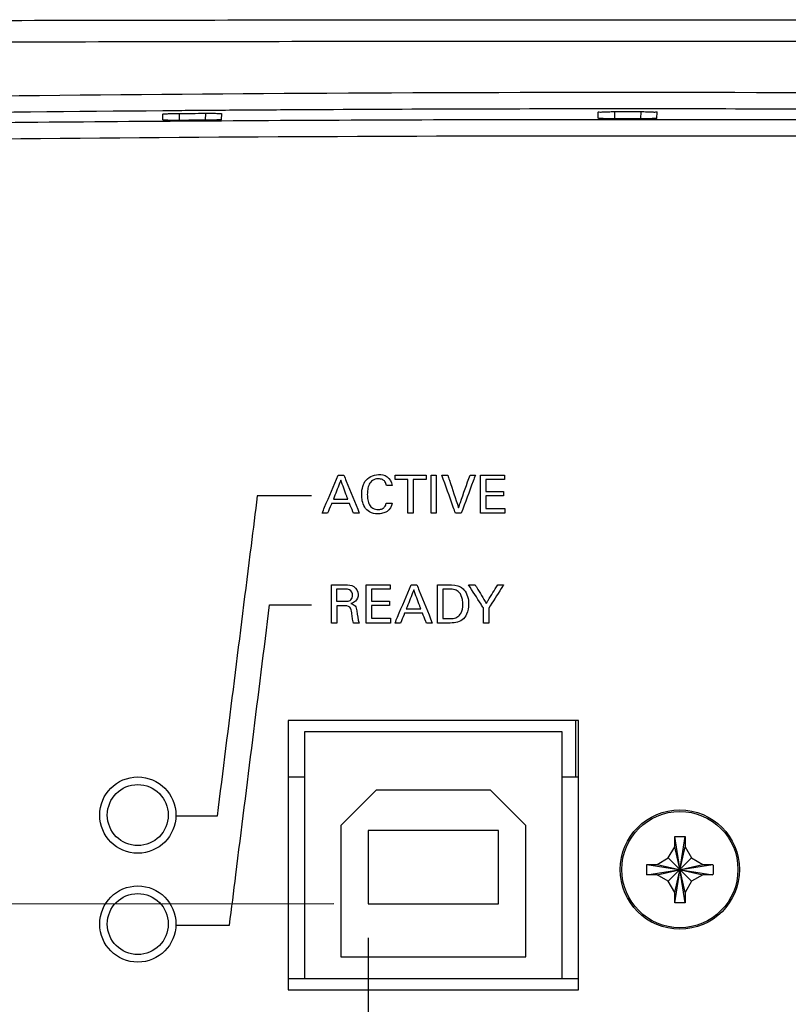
# Model space of a CAD drawing. Header units: inches. Extents: x 0 to 34, y 0 to 22.
# Tile 9 of 119: x 14.9 to 16.3, y 3 to 4.9. Entities that reach past the tile are written whole.
import ezdxf

# ---------------------------------------------------------------- set-up
doc = ezdxf.new("R2010")
doc.units = ezdxf.units.IN
doc.header["$LTSCALE"] = 1.87
doc.header["$MEASUREMENT"] = 0
doc.layers.get('0').update_dxf_attribs({"linetype": 'CONTINUOUS'})
doc.layers.add('DATUMCURVES', color=7, linetype='CONTINUOUS')
doc.layers.add('DIMENSIONS', color=7, linetype='CONTINUOUS')
doc.styles.get("Standard").update_dxf_attribs({"font": 'txt', "width": 0.8})
doc.dimstyles.new('DIMSTYLE_1', dxfattribs={"dimtxt": 0.125, "dimasz": 0.18, "dimexe": 0.18, "dimexo": 0.0625, "dimgap": 0.09, "dimtad": 0, "dimtih": 1, "dimtoh": 1, "dimdec": 3, "dimzin": 4, "dimdsep": 46, "dimtxsty": 'STANDARD', "dimblk": '_FILLED', "dimblk1": '_FILLED', "dimblk2": '_FILLED', "dimcen": 0.09, "dimadec": 0, "dimazin": 0, "dimtp": 0.001, "dimtm": 0.001, "dimtfac": 1, "dimtdec": 3, "dimtofl": 0, "dimtmove": 0, "dimatfit": 3, "dimldrblk": '_FILLED', "dimfxl": 1, "dimtolj": 1, "dimtzin": 4, "dimarcsym": 0})

# ---------------------------------------------------------------- blocks, each defined once
blk = doc.blocks.new('_FILLED')
at = {"color": 0, "linetype": 'BYBLOCK'}
blk.add_solid([(0, 0), (-1, 0.174), (-1, -0.174)], dxfattribs=at)
blk = doc.blocks.new('*D13')
at = {"layer": 'DIMENSIONS', "color": 2, "linetype": 'CONTINUOUS'}
for p, q in [((15.4903, 3.2343), (11.2833, 3.2306)), ((11.4083, 3.2307), (11.4085, 2.9564)), ((11.4089, 2.4572), (11.4087, 2.7064)), ((12.6283, 2.4583), (11.2839, 2.4571))]:
    blk.add_line(p, q, dxfattribs=at)
at = {"layer": 'DIMENSIONS', "color": 2, "linetype": 'CONTINUOUS', "xscale": 0.18, "yscale": 0.18, "zscale": 0.18}
for p, rotation in [((11.4083, 3.2307), 90.049944), ((11.4089, 2.4572), 270.049944)]:
    blk.add_blockref('_FILLED', p, dxfattribs=dict(at, rotation=rotation))
at = {"layer": 'DIMENSIONS', "color": 2, "linetype": 'CONTINUOUS', "width": 0.8}
for s, p in [('.773', (10.7961, 2.7689)), ('[', (11.3211, 2.7689)), ('19.65', (11.4211, 2.7689)), (']', (11.9211, 2.7689))]:
    blk.add_text(s, height=0.125, dxfattribs=at).set_placement(p)
blk = doc.blocks.new('*D14')
at = {"layer": 'DIMENSIONS', "color": 2, "linetype": 'CONTINUOUS'}
for p, q in [((15.5528, 3.1718), (15.5528, 1.4378)), ((12.5407, 2.5457), (12.5407, 1.4378)), ((12.5407, 1.5628), (13.4207, 1.5628)), ((15.5528, 1.5628), (14.8707, 1.5628))]:
    blk.add_line(p, q, dxfattribs=at)
at = {"layer": 'DIMENSIONS', "color": 2, "linetype": 'CONTINUOUS', "xscale": 0.18, "yscale": 0.18, "zscale": 0.18, "rotation": 180}
blk.add_blockref('_FILLED', (12.5407, 1.5628), dxfattribs=at)
at = {"layer": 'DIMENSIONS', "color": 2, "linetype": 'CONTINUOUS', "xscale": 0.18, "yscale": 0.18, "zscale": 0.18}
blk.add_blockref('_FILLED', (15.5528, 1.5628), dxfattribs=at)
at = {"layer": 'DIMENSIONS', "color": 2, "linetype": 'CONTINUOUS', "width": 0.8}
for s, p in [('3.012', (13.4832, 1.5003)), ('[', (14.1082, 1.5003)), ('76.51', (14.2082, 1.5003)), (']', (14.7082, 1.5003))]:
    blk.add_text(s, height=0.125, dxfattribs=at).set_placement(p)

msp = doc.modelspace()

# ---------------------------------------------------------------- linework, layer by layer
at = {"color": 7, "linetype": 'CONTINUOUS'}
for p, q in [((15.176, 4.6737), (15.1757, 4.6843)), ((15.2056, 4.6856), (15.206, 4.6728)), ((15.254, 4.6859), (15.2536, 4.6732)), ((15.2836, 4.6744), (15.284, 4.6851)), ((15.9759, 4.6768), (15.9755, 4.6878)), ((16.0055, 4.6889), (16.0059, 4.6757)), ((16.0541, 4.6889), (16.0536, 4.6757)), ((16.0837, 4.6768), (16.0841, 4.6878)), ((15.4058, 3.5713), (15.4058, 3.0763)), ((15.9398, 3.5713), (15.4058, 3.5713)), ((15.9348, 3.4673), (15.9348, 3.5713)), ((15.9398, 3.0763), (15.9398, 3.5713)), ((15.4358, 3.5503), (15.4358, 3.0973)), ((15.9098, 3.5503), (15.4358, 3.5503)), ((15.9098, 3.0973), (15.9098, 3.5503)), ((15.4058, 3.4673), (15.4358, 3.4673)), ((15.9098, 3.4673), (15.9398, 3.4673)), ((15.5678, 3.4433), (15.5028, 3.3783)), ((15.7778, 3.4433), (15.5678, 3.4433)), ((15.8428, 3.3783), (15.7778, 3.4433)), ((15.5028, 3.3783), (15.5028, 3.1373)), ((15.5528, 3.3693), (15.5528, 3.2343)), ((15.7928, 3.3693), (15.5528, 3.3693)), ((15.7928, 3.2343), (15.7928, 3.3693)), ((15.8428, 3.1373), (15.8428, 3.3783)), ((16.1353, 3.2365), (16.1163, 3.3582)), ((16.1163, 3.2365), (16.1353, 3.3582)), ((16.1163, 3.3393), (16.1163, 3.3576)), ((16.1353, 3.3576), (16.1353, 3.3393)), ((16.1044, 3.3187), (16.1163, 3.3393)), ((16.1353, 3.2553), (16.1163, 3.3393)), ((16.1163, 3.2553), (16.1353, 3.3393)), ((16.1353, 3.3393), (16.1472, 3.3187)), ((16.0838, 3.3068), (16.1044, 3.3187)), ((16.1044, 3.3187), (16.1472, 3.2759)), ((16.1044, 3.2759), (16.1472, 3.3187)), ((16.1472, 3.3187), (16.1678, 3.3068)), ((16.0649, 3.2878), (16.1866, 3.3068)), ((16.0649, 3.3068), (16.1866, 3.2878)), ((16.0655, 3.3068), (16.0838, 3.3068)), ((16.0838, 3.2878), (16.1678, 3.3068)), ((16.0838, 3.3068), (16.1678, 3.2878)), ((16.1678, 3.3068), (16.186, 3.3068)), ((16.0838, 3.2878), (16.0655, 3.2878)), ((16.1044, 3.2759), (16.0838, 3.2878)), ((16.1163, 3.2553), (16.1044, 3.2759)), ((16.1472, 3.2759), (16.1353, 3.2553)), ((16.1678, 3.2878), (16.1472, 3.2759)), ((16.186, 3.2878), (16.1678, 3.2878)), ((16.1163, 3.2371), (16.1163, 3.2553)), ((16.1353, 3.2553), (16.1353, 3.2371)), ((15.5528, 3.2343), (15.7928, 3.2343)), ((15.5028, 3.1373), (15.8428, 3.1373)), ((15.4058, 3.0973), (15.9398, 3.0973)), ((15.4058, 3.0763), (15.9398, 3.0763))]:
    msp.add_line(p, q, dxfattribs=at)
for centre, radius in [((15.1298, 3.3973), 0.07), ((15.1298, 3.3973), 0.056), ((16.1258, 3.2973), 0.1095), ((16.1258, 3.2973), 0.1067), ((15.1298, 3.1973), 0.07), ((15.1298, 3.1973), 0.056)]:
    msp.add_circle(centre, radius, dxfattribs=at)
for points, knots in [([(13.1981, 4.8465), (13.3229, 4.8478), (13.573, 4.8501), (13.9489, 4.8527), (14.3259, 4.8546), (14.7038, 4.856), (15.0823, 4.8569), (15.4611, 4.8574), (15.8402, 4.8577), (16.2194, 4.8577), (16.5984, 4.8574), (16.9773, 4.8569), (17.3558, 4.856), (17.7337, 4.8546), (18.1107, 4.8527), (18.4866, 4.8501), (18.7367, 4.8478), (18.8615, 4.8465)], [0, 0, 0, 0, 0.066116, 0.132506, 0.199099, 0.265837, 0.332677, 0.399582, 0.466524, 0.533477, 0.600418, 0.667323, 0.734163, 0.800902, 0.867494, 0.933884, 1, 1, 1, 1]), ([(13.1949, 4.8069), (13.3199, 4.8082), (13.5703, 4.8106), (13.9466, 4.8132), (14.324, 4.8152), (14.7023, 4.8166), (15.0812, 4.8175), (15.4605, 4.8181), (15.84, 4.8184), (16.2196, 4.8184), (16.5991, 4.8181), (16.9784, 4.8175), (17.3573, 4.8166), (17.7356, 4.8152), (18.113, 4.8132), (18.4893, 4.8106), (18.7397, 4.8082), (18.8647, 4.8069)], [0, 0, 0, 0, 0.066116, 0.132506, 0.199099, 0.265838, 0.332677, 0.399582, 0.466524, 0.533477, 0.600418, 0.667323, 0.734163, 0.800902, 0.867494, 0.933884, 1, 1, 1, 1]), ([(18.8647, 4.6844), (18.5295, 4.6938), (17.7949, 4.7106), (16.6395, 4.7246), (15.4198, 4.7246), (14.2644, 4.7106), (13.53, 4.6938), (13.1949, 4.6844)], [0, 0, 0, 0, 0.177416, 0.388703, 0.611333, 0.822667, 1, 1, 1, 1]), ([(15.1756, 4.6903), (14.8513, 4.6876), (14.1922, 4.6789), (13.5333, 4.6638), (13.1987, 4.6545)], [0, 0, 0, 0, 0.492109, 1, 1, 1, 1]), ([(15.1757, 4.6843), (15.1756, 4.685), (15.1802, 4.6842), (15.1846, 4.6855), (15.1943, 4.6853), (15.201, 4.6855), (15.2047, 4.6855)], [0, 0, 0, 0, 0.076601, 0.292703, 0.616728, 1, 1, 1, 1]), ([(15.2047, 4.6855), (15.2128, 4.6856), (15.2289, 4.6857), (15.2451, 4.6858), (15.2532, 4.6859)], [0, 0, 0, 0, 0.499995, 1, 1, 1, 1]), ([(15.2532, 4.6859), (15.2571, 4.6859), (15.2641, 4.6858), (15.2744, 4.6862), (15.2791, 4.6849), (15.284, 4.6859), (15.284, 4.6851)], [0, 0, 0, 0, 0.380929, 0.70574, 0.923099, 1, 1, 1, 1]), ([(15.9755, 4.6939), (15.7835, 4.6938), (15.5529, 4.693), (15.3224, 4.6915), (15.2839, 4.6912)], [0, 0, 0, 0, 0.833079, 1, 1, 1, 1]), ([(15.9755, 4.6878), (15.9755, 4.6886), (15.9802, 4.6877), (15.9848, 4.689), (15.9948, 4.6887), (16.0016, 4.6889), (16.0054, 4.6889)], [0, 0, 0, 0, 0.077085, 0.294311, 0.618656, 1, 1, 1, 1]), ([(16.0541, 4.6889), (16.058, 4.6889), (16.0648, 4.6887), (16.0748, 4.689), (16.0794, 4.6877), (16.0841, 4.6886), (16.0841, 4.6878)], [0, 0, 0, 0, 0.382935, 0.707342, 0.923578, 1, 1, 1, 1]), ([(16.7757, 4.6912), (16.7371, 4.6915), (16.5066, 4.693), (16.2761, 4.6938), (16.0841, 4.6939)], [0, 0, 0, 0, 0.167216, 1, 1, 1, 1]), ([(14.4833, 4.6645), (14.6028, 4.666), (14.8337, 4.6688), (15.0646, 4.6708), (15.176, 4.6716)], [0, 0, 0, 0, 0.517222, 1, 1, 1, 1]), ([(15.206, 4.6728), (15.2022, 4.6728), (15.1953, 4.673), (15.1853, 4.6726), (15.1807, 4.6738), (15.1761, 4.6729), (15.176, 4.6737)], [0, 0, 0, 0, 0.382418, 0.706644, 0.923048, 1, 1, 1, 1]), ([(15.2536, 4.6732), (15.2456, 4.6731), (15.2298, 4.673), (15.214, 4.6729), (15.206, 4.6728)], [0, 0, 0, 0, 0.500001, 1, 1, 1, 1]), ([(15.2836, 4.6744), (15.2836, 4.6736), (15.2789, 4.6745), (15.2742, 4.6732), (15.2642, 4.6734), (15.2574, 4.6732), (15.2536, 4.6732)], [0, 0, 0, 0, 0.077722, 0.295126, 0.619244, 1, 1, 1, 1]), ([(16.0059, 4.6757), (16.0021, 4.6757), (15.9952, 4.6759), (15.9852, 4.6756), (15.9806, 4.6769), (15.9759, 4.676), (15.9759, 4.6768)], [0, 0, 0, 0, 0.382373, 0.706571, 0.922987, 1, 1, 1, 1]), ([(15.9759, 4.6747), (15.986, 4.6747), (16.0219, 4.6747), (16.0578, 4.6747), (16.0837, 4.6747)], [0, 0, 0, 0, 0.280166, 1, 1, 1, 1]), ([(16.0837, 4.6768), (16.0836, 4.676), (16.079, 4.6769), (16.0743, 4.6756), (16.0643, 4.6759), (16.0575, 4.6757), (16.0536, 4.6757)], [0, 0, 0, 0, 0.077664, 0.295059, 0.619204, 1, 1, 1, 1]), ([(12.8039, 4.6001), (13.1208, 4.6089), (13.8001, 4.6249), (14.8676, 4.6408), (16.0108, 4.6467), (17.1623, 4.6411), (18.2455, 4.6252), (18.9359, 4.609), (19.2557, 4.6001)], [0, 0, 0, 0, 0.147412, 0.315907, 0.496331, 0.678933, 0.851246, 1, 1, 1, 1]), ([(16.1163, 3.3582), (16.1184, 3.3582), (16.1226, 3.3583), (16.129, 3.3583), (16.1332, 3.3582), (16.1353, 3.3582)], [0, 0, 0, 0, 0.332868, 0.667132, 1, 1, 1, 1]), ([(16.1163, 3.3576), (16.1163, 3.3577), (16.1163, 3.3579), (16.1163, 3.3581), (16.1163, 3.3582)], [0, 0, 0, 0, 0.49984, 1, 1, 1, 1]), ([(16.1353, 3.3582), (16.1353, 3.3581), (16.1353, 3.3579), (16.1353, 3.3577), (16.1353, 3.3576)], [0, 0, 0, 0, 0.500165, 1, 1, 1, 1]), ([(16.0648, 3.2973), (16.0648, 3.2984), (16.0648, 3.3005), (16.0649, 3.3036), (16.0649, 3.3057), (16.0649, 3.3068)], [0, 0, 0, 0, 0.334934, 0.668179, 1, 1, 1, 1]), ([(16.0649, 3.2878), (16.0649, 3.2889), (16.0649, 3.291), (16.0648, 3.2941), (16.0648, 3.2963), (16.0648, 3.2973)], [0, 0, 0, 0, 0.331742, 0.664995, 1, 1, 1, 1]), ([(16.0649, 3.3068), (16.065, 3.3068), (16.0652, 3.3068), (16.0654, 3.3068), (16.0655, 3.3068)], [0, 0, 0, 0, 0.500165, 1, 1, 1, 1]), ([(16.186, 3.3068), (16.1861, 3.3068), (16.1863, 3.3068), (16.1865, 3.3068), (16.1866, 3.3068)], [0, 0, 0, 0, 0.49984, 1, 1, 1, 1]), ([(16.1866, 3.3068), (16.1867, 3.3057), (16.1867, 3.3036), (16.1868, 3.3005), (16.1868, 3.2984), (16.1868, 3.2973)], [0, 0, 0, 0, 0.331742, 0.664995, 1, 1, 1, 1]), ([(16.1868, 3.2973), (16.1868, 3.2963), (16.1868, 3.2941), (16.1867, 3.291), (16.1867, 3.2889), (16.1866, 3.2878)], [0, 0, 0, 0, 0.334934, 0.668179, 1, 1, 1, 1]), ([(16.0655, 3.2878), (16.0654, 3.2878), (16.0652, 3.2878), (16.065, 3.2878), (16.0649, 3.2878)], [0, 0, 0, 0, 0.49984, 1, 1, 1, 1]), ([(16.1866, 3.2878), (16.1865, 3.2878), (16.1863, 3.2878), (16.1861, 3.2878), (16.186, 3.2878)], [0, 0, 0, 0, 0.500165, 1, 1, 1, 1]), ([(16.1163, 3.2365), (16.1163, 3.2366), (16.1163, 3.2368), (16.1163, 3.237), (16.1163, 3.2371)], [0, 0, 0, 0, 0.500165, 1, 1, 1, 1]), ([(16.1353, 3.2365), (16.1332, 3.2364), (16.129, 3.2363), (16.1226, 3.2363), (16.1184, 3.2364), (16.1163, 3.2365)], [0, 0, 0, 0, 0.332868, 0.667132, 1, 1, 1, 1]), ([(16.1353, 3.2371), (16.1353, 3.237), (16.1353, 3.2368), (16.1353, 3.2366), (16.1353, 3.2365)], [0, 0, 0, 0, 0.49984, 1, 1, 1, 1])]:
    msp.add_open_spline(points, degree=3, knots=knots, dxfattribs=at)
for points in [[(15.2046, 4.6906), (15.195, 4.6905), (15.1853, 4.6904), (15.1756, 4.6903)], [(15.2531, 4.691), (15.2369, 4.6908), (15.2208, 4.6907), (15.2046, 4.6906)], [(15.2839, 4.6912), (15.2736, 4.6911), (15.2634, 4.691), (15.2531, 4.691)], [(16.0054, 4.6939), (15.9955, 4.6939), (15.9855, 4.6939), (15.9755, 4.6939)], [(16.0541, 4.6939), (16.0379, 4.6939), (16.0217, 4.6939), (16.0054, 4.6939)], [(16.0054, 4.6889), (16.0136, 4.6889), (16.0298, 4.6889), (16.046, 4.6889), (16.0541, 4.6889)], [(16.0841, 4.6939), (16.0741, 4.6939), (16.0641, 4.6939), (16.0541, 4.6939)], [(15.176, 4.6716), (15.2119, 4.6718), (15.2477, 4.6721), (15.2836, 4.6723)], [(15.2836, 4.6723), (15.5144, 4.6738), (15.7451, 4.6746), (15.9759, 4.6747)], [(16.0536, 4.6757), (16.0457, 4.6757), (16.0298, 4.6757), (16.0139, 4.6757), (16.0059, 4.6757)], [(16.0837, 4.6747), (16.3144, 4.6746), (16.5452, 4.6738), (16.776, 4.6723)]]:
    msp.add_open_spline(points, degree=3, dxfattribs=at)
at = {"layer": 'DATUMCURVES', "color": 40, "linetype": 'CONTINUOUS'}
for points, knots in [([(15.4684, 3.9514, 5.187), (15.47, 3.9551, 5.187), (15.4798, 3.9785, 5.187), (15.4897, 4.0019, 5.187), (15.498, 4.0216, 5.187)], [0, 0, 0, 0, 0.15625, 1, 1, 1, 1]), ([(15.498, 4.0216, 5.187), (15.4985, 4.0216, 5.187), (15.502, 4.0216, 5.187), (15.5055, 4.0216, 5.187), (15.5084, 4.0216, 5.187)], [0, 0, 0, 0, 0.15625, 1, 1, 1, 1]), ([(15.5084, 4.0216, 5.187), (15.5099, 4.018, 5.187), (15.5193, 3.9946, 5.187), (15.5288, 3.9712, 5.187), (15.5368, 3.9514, 5.187)], [0, 0, 0, 0, 0.15625, 1, 1, 1, 1]), ([(15.5417, 3.9938, 5.187), (15.5419, 3.9951, 5.187), (15.5429, 4.0007, 5.187), (15.5478, 4.0153, 5.187), (15.568, 4.0248, 5.187), (15.5896, 4.0205, 5.187), (15.5966, 4.0088, 5.187), (15.5971, 4.0027, 5.187)], [0, 0, 0, 0, 0.050513, 0.212161, 0.562598, 0.767756, 1, 1, 1, 1]), ([(15.5867, 4.0027, 5.187), (15.5863, 4.0051, 5.187), (15.5849, 4.0096, 5.187), (15.5802, 4.0132, 5.187), (15.5758, 4.0146, 5.187), (15.5711, 4.015, 5.187), (15.566, 4.0144, 5.187), (15.5597, 4.0115, 5.187), (15.5545, 4.0048, 5.187), (15.552, 3.9955, 5.187), (15.5513, 3.9857, 5.187), (15.5518, 3.9792, 5.187), (15.5524, 3.976, 5.187)], [0, 0, 0, 0, 0.10548, 0.186725, 0.238637, 0.302621, 0.383927, 0.454575, 0.587589, 0.726471, 0.860155, 1, 1, 1, 1]), ([(15.6027, 4.0216, 5.187), (15.6057, 4.0216, 5.187), (15.6245, 4.0216, 5.187), (15.6434, 4.0216, 5.187), (15.6594, 4.0216, 5.187)], [0, 0, 0, 0, 0.15625, 1, 1, 1, 1]), ([(15.6262, 4.0134, 5.187), (15.625, 4.0134, 5.187), (15.6172, 4.0134, 5.187), (15.6093, 4.0134, 5.187), (15.6027, 4.0134, 5.187)], [0, 0, 0, 0, 0.15625, 1, 1, 1, 1]), ([(15.6262, 3.9514, 5.187), (15.6262, 3.9547, 5.187), (15.6262, 3.9753, 5.187), (15.6262, 3.9959, 5.187), (15.6262, 4.0134, 5.187)], [0, 0, 0, 0, 0.15625, 1, 1, 1, 1]), ([(15.6594, 4.0134, 5.187), (15.6582, 4.0134, 5.187), (15.6503, 4.0134, 5.187), (15.6425, 4.0134, 5.187), (15.6359, 4.0134, 5.187)], [0, 0, 0, 0, 0.15625, 1, 1, 1, 1]), ([(15.6359, 4.0134, 5.187), (15.6359, 4.0101, 5.187), (15.6359, 3.9895, 5.187), (15.6359, 3.9689, 5.187), (15.6359, 3.9514, 5.187)], [0, 0, 0, 0, 0.15625, 1, 1, 1, 1]), ([(15.6686, 4.0216, 5.187), (15.6691, 4.0216, 5.187), (15.6724, 4.0216, 5.187), (15.6756, 4.0216, 5.187), (15.6783, 4.0216, 5.187)], [0, 0, 0, 0, 0.15625, 1, 1, 1, 1]), ([(15.6686, 3.9514, 5.187), (15.6686, 3.9551, 5.187), (15.6686, 3.9785, 5.187), (15.6686, 4.0019, 5.187), (15.6686, 4.0216, 5.187)], [0, 0, 0, 0, 0.15625, 1, 1, 1, 1]), ([(15.6783, 4.0216, 5.187), (15.6783, 4.018, 5.187), (15.6783, 3.9946, 5.187), (15.6783, 3.9712, 5.187), (15.6783, 3.9514, 5.187)], [0, 0, 0, 0, 0.15625, 1, 1, 1, 1]), ([(15.7134, 3.9514, 5.187), (15.7121, 3.9551, 5.187), (15.7038, 3.9785, 5.187), (15.6955, 4.0019, 5.187), (15.6884, 4.0216, 5.187)], [0, 0, 0, 0, 0.15625, 1, 1, 1, 1]), ([(15.6884, 4.0216, 5.187), (15.689, 4.0216, 5.187), (15.6926, 4.0216, 5.187), (15.6962, 4.0216, 5.187), (15.6992, 4.0216, 5.187)], [0, 0, 0, 0, 0.15625, 1, 1, 1, 1]), ([(15.6992, 4.0216, 5.187), (15.7003, 4.0185, 5.187), (15.7069, 3.9985, 5.187), (15.7136, 3.9785, 5.187), (15.7192, 3.9616, 5.187)], [0, 0, 0, 0, 0.15625, 1, 1, 1, 1]), ([(15.7192, 3.9616, 5.187), (15.7203, 3.9648, 5.187), (15.7273, 3.9848, 5.187), (15.7343, 4.0048, 5.187), (15.7402, 4.0216, 5.187)], [0, 0, 0, 0, 0.15625, 1, 1, 1, 1]), ([(15.75, 4.0216, 5.187), (15.7486, 4.018, 5.187), (15.74, 3.9946, 5.187), (15.7314, 3.9712, 5.187), (15.7241, 3.9514, 5.187)], [0, 0, 0, 0, 0.15625, 1, 1, 1, 1]), ([(15.7402, 4.0216, 5.187), (15.7407, 4.0216, 5.187), (15.744, 4.0216, 5.187), (15.7472, 4.0216, 5.187), (15.75, 4.0216, 5.187)], [0, 0, 0, 0, 0.15625, 1, 1, 1, 1]), ([(15.7593, 4.0216, 5.187), (15.7616, 4.0216, 5.187), (15.7763, 4.0216, 5.187), (15.791, 4.0216, 5.187), (15.8034, 4.0216, 5.187)], [0, 0, 0, 0, 0.15625, 1, 1, 1, 1]), ([(15.7593, 3.9514, 5.187), (15.7593, 3.9551, 5.187), (15.7593, 3.9785, 5.187), (15.7593, 4.0019, 5.187), (15.7593, 4.0216, 5.187)], [0, 0, 0, 0, 0.15625, 1, 1, 1, 1]), ([(15.8034, 4.0134, 5.187), (15.8016, 4.0134, 5.187), (15.7901, 4.0134, 5.187), (15.7787, 4.0134, 5.187), (15.769, 4.0134, 5.187)], [0, 0, 0, 0, 0.15625, 1, 1, 1, 1]), ([(15.769, 4.0134, 5.187), (15.769, 4.0122, 5.187), (15.769, 4.0049, 5.187), (15.769, 3.9976, 5.187), (15.769, 3.9915, 5.187)], [0, 0, 0, 0, 0.15625, 1, 1, 1, 1]), ([(15.5028, 4.012, 5.187), (15.5021, 4.0102, 5.187), (15.4975, 3.9987, 5.187), (15.493, 3.9873, 5.187), (15.4891, 3.9776, 5.187)], [0, 0, 0, 0, 0.15625, 1, 1, 1, 1]), ([(15.5157, 3.9776, 5.187), (15.515, 3.9794, 5.187), (15.5107, 3.9909, 5.187), (15.5064, 4.0023, 5.187), (15.5028, 4.012, 5.187)], [0, 0, 0, 0, 0.15625, 1, 1, 1, 1]), ([(15.5971, 4.0027, 5.187), (15.5965, 4.0027, 5.187), (15.5931, 4.0027, 5.187), (15.5896, 4.0027, 5.187), (15.5867, 4.0027, 5.187)], [0, 0, 0, 0, 0.15625, 1, 1, 1, 1]), ([(15.3493, 3.9836, 5.187), (15.3455, 3.953, 5.187), (15.3209, 3.7569, 5.187), (15.2963, 3.5609, 5.187), (15.2756, 3.3955, 5.187)], [0, 0, 0, 0, 0.15625, 1, 1, 1, 1]), ([(15.4489, 3.9836, 5.187), (15.4437, 3.9836, 5.187), (15.4105, 3.9836, 5.187), (15.3773, 3.9836, 5.187), (15.3493, 3.9836, 5.187)], [0, 0, 0, 0, 0.15625, 1, 1, 1, 1]), ([(15.4891, 3.9776, 5.187), (15.4905, 3.9776, 5.187), (15.4994, 3.9776, 5.187), (15.5082, 3.9776, 5.187), (15.5157, 3.9776, 5.187)], [0, 0, 0, 0, 0.15625, 1, 1, 1, 1]), ([(15.5969, 3.9699, 5.187), (15.5963, 3.9641, 5.187), (15.5908, 3.9554, 5.187), (15.5796, 3.9511, 5.187), (15.5685, 3.9497, 5.187), (15.5557, 3.9522, 5.187), (15.5459, 3.9624, 5.187), (15.5419, 3.9741, 5.187), (15.5409, 3.9847, 5.187), (15.5414, 3.9911, 5.187), (15.5417, 3.9938, 5.187)], [0, 0, 0, 0, 0.184054, 0.276793, 0.371835, 0.534052, 0.667291, 0.796632, 0.915585, 1, 1, 1, 1]), ([(15.769, 3.9915, 5.187), (15.7708, 3.9915, 5.187), (15.7816, 3.9915, 5.187), (15.7925, 3.9915, 5.187), (15.8017, 3.9915, 5.187)], [0, 0, 0, 0, 0.15625, 1, 1, 1, 1]), ([(15.8017, 3.9833, 5.187), (15.8, 3.9833, 5.187), (15.7891, 3.9833, 5.187), (15.7782, 3.9833, 5.187), (15.769, 3.9833, 5.187)], [0, 0, 0, 0, 0.15625, 1, 1, 1, 1]), ([(15.769, 3.9833, 5.187), (15.769, 3.9821, 5.187), (15.769, 3.9743, 5.187), (15.769, 3.9666, 5.187), (15.769, 3.96, 5.187)], [0, 0, 0, 0, 0.15625, 1, 1, 1, 1]), ([(15.486, 3.9697, 5.187), (15.4856, 3.9688, 5.187), (15.4831, 3.9627, 5.187), (15.4806, 3.9566, 5.187), (15.4785, 3.9514, 5.187)], [0, 0, 0, 0, 0.15625, 1, 1, 1, 1]), ([(15.5186, 3.9697, 5.187), (15.5169, 3.9697, 5.187), (15.5061, 3.9697, 5.187), (15.4952, 3.9697, 5.187), (15.486, 3.9697, 5.187)], [0, 0, 0, 0, 0.15625, 1, 1, 1, 1]), ([(15.5262, 3.9514, 5.187), (15.5258, 3.9524, 5.187), (15.5233, 3.9585, 5.187), (15.5207, 3.9646, 5.187), (15.5186, 3.9697, 5.187)], [0, 0, 0, 0, 0.15625, 1, 1, 1, 1]), ([(15.5524, 3.976, 5.187), (15.553, 3.9729, 5.187), (15.5547, 3.967, 5.187), (15.5614, 3.9596, 5.187), (15.5701, 3.9579, 5.187), (15.5776, 3.9588, 5.187), (15.5828, 3.9619, 5.187), (15.5853, 3.9661, 5.187), (15.586, 3.9688, 5.187), (15.5862, 3.9699, 5.187)], [0, 0, 0, 0, 0.191229, 0.370926, 0.578732, 0.706143, 0.831755, 0.930353, 1, 1, 1, 1]), ([(15.5862, 3.9699, 5.187), (15.5867, 3.9699, 5.187), (15.5903, 3.9699, 5.187), (15.5939, 3.9699, 5.187), (15.5969, 3.9699, 5.187)], [0, 0, 0, 0, 0.15625, 1, 1, 1, 1]), ([(15.769, 3.96, 5.187), (15.7709, 3.96, 5.187), (15.7826, 3.96, 5.187), (15.7943, 3.96, 5.187), (15.8041, 3.96, 5.187)], [0, 0, 0, 0, 0.15625, 1, 1, 1, 1]), ([(15.4785, 3.9514, 5.187), (15.4779, 3.9514, 5.187), (15.4746, 3.9514, 5.187), (15.4713, 3.9514, 5.187), (15.4684, 3.9514, 5.187)], [0, 0, 0, 0, 0.15625, 1, 1, 1, 1]), ([(15.5368, 3.9514, 5.187), (15.5362, 3.9514, 5.187), (15.5327, 3.9514, 5.187), (15.5292, 3.9514, 5.187), (15.5262, 3.9514, 5.187)], [0, 0, 0, 0, 0.15625, 1, 1, 1, 1]), ([(15.6359, 3.9514, 5.187), (15.6354, 3.9514, 5.187), (15.6321, 3.9514, 5.187), (15.6289, 3.9514, 5.187), (15.6262, 3.9514, 5.187)], [0, 0, 0, 0, 0.15625, 1, 1, 1, 1]), ([(15.6783, 3.9514, 5.187), (15.6778, 3.9514, 5.187), (15.6746, 3.9514, 5.187), (15.6714, 3.9514, 5.187), (15.6686, 3.9514, 5.187)], [0, 0, 0, 0, 0.15625, 1, 1, 1, 1]), ([(15.7241, 3.9514, 5.187), (15.7236, 3.9514, 5.187), (15.72, 3.9514, 5.187), (15.7164, 3.9514, 5.187), (15.7134, 3.9514, 5.187)], [0, 0, 0, 0, 0.15625, 1, 1, 1, 1]), ([(15.8041, 3.9514, 5.187), (15.8018, 3.9514, 5.187), (15.7869, 3.9514, 5.187), (15.7719, 3.9514, 5.187), (15.7593, 3.9514, 5.187)], [0, 0, 0, 0, 0.15625, 1, 1, 1, 1]), ([(15.4857, 3.8202, 5.187), (15.4871, 3.8202, 5.187), (15.4954, 3.8202, 5.187), (15.5038, 3.8202, 5.187), (15.5108, 3.8202, 5.187)], [0, 0, 0, 0, 0.15625, 1, 1, 1, 1]), ([(15.4857, 3.75, 5.187), (15.4857, 3.7537, 5.187), (15.4857, 3.7771, 5.187), (15.4857, 3.8005, 5.187), (15.4857, 3.8202, 5.187)], [0, 0, 0, 0, 0.15625, 1, 1, 1, 1]), ([(15.5108, 3.8202, 5.187), (15.5163, 3.8202, 5.187), (15.5284, 3.8197, 5.187), (15.5371, 3.8036, 5.187), (15.5317, 3.7901, 5.187), (15.5246, 3.7865, 5.187), (15.5215, 3.7856, 5.187)], [0, 0, 0, 0, 0.296451, 0.589119, 0.830147, 1, 1, 1, 1]), ([(15.5496, 3.8202, 5.187), (15.5519, 3.8202, 5.187), (15.5666, 3.8202, 5.187), (15.5813, 3.8202, 5.187), (15.5937, 3.8202, 5.187)], [0, 0, 0, 0, 0.15625, 1, 1, 1, 1]), ([(15.5496, 3.75, 5.187), (15.5496, 3.7537, 5.187), (15.5496, 3.7771, 5.187), (15.5496, 3.8005, 5.187), (15.5496, 3.8202, 5.187)], [0, 0, 0, 0, 0.15625, 1, 1, 1, 1]), ([(15.6025, 3.75, 5.187), (15.604, 3.7537, 5.187), (15.6139, 3.7771, 5.187), (15.6238, 3.8005, 5.187), (15.6321, 3.8202, 5.187)], [0, 0, 0, 0, 0.15625, 1, 1, 1, 1]), ([(15.6321, 3.8202, 5.187), (15.6326, 3.8202, 5.187), (15.6361, 3.8202, 5.187), (15.6395, 3.8202, 5.187), (15.6425, 3.8202, 5.187)], [0, 0, 0, 0, 0.15625, 1, 1, 1, 1]), ([(15.6425, 3.8202, 5.187), (15.6439, 3.8166, 5.187), (15.6534, 3.7932, 5.187), (15.6629, 3.7698, 5.187), (15.6709, 3.75, 5.187)], [0, 0, 0, 0, 0.15625, 1, 1, 1, 1]), ([(15.6804, 3.8202, 5.187), (15.6814, 3.8202, 5.187), (15.6882, 3.8202, 5.187), (15.695, 3.8202, 5.187), (15.7007, 3.8202, 5.187)], [0, 0, 0, 0, 0.15625, 1, 1, 1, 1]), ([(15.6804, 3.75, 5.187), (15.6804, 3.7537, 5.187), (15.6804, 3.7771, 5.187), (15.6804, 3.8005, 5.187), (15.6804, 3.8202, 5.187)], [0, 0, 0, 0, 0.15625, 1, 1, 1, 1]), ([(15.7007, 3.8202, 5.187), (15.7081, 3.8202, 5.187), (15.7192, 3.8199, 5.187), (15.7272, 3.8132, 5.187), (15.729, 3.8111, 5.187)], [0, 0, 0, 0, 0.728727, 1, 1, 1, 1]), ([(15.7648, 3.7777, 5.187), (15.7633, 3.7799, 5.187), (15.7542, 3.7941, 5.187), (15.7451, 3.8083, 5.187), (15.7374, 3.8202, 5.187)], [0, 0, 0, 0, 0.15625, 1, 1, 1, 1]), ([(15.7374, 3.8202, 5.187), (15.738, 3.8202, 5.187), (15.742, 3.8202, 5.187), (15.746, 3.8202, 5.187), (15.7494, 3.8202, 5.187)], [0, 0, 0, 0, 0.15625, 1, 1, 1, 1]), ([(15.7494, 3.8202, 5.187), (15.7505, 3.8185, 5.187), (15.7574, 3.807, 5.187), (15.7643, 3.7955, 5.187), (15.7701, 3.7858, 5.187)], [0, 0, 0, 0, 0.15625, 1, 1, 1, 1]), ([(15.7701, 3.7858, 5.187), (15.7712, 3.7876, 5.187), (15.7782, 3.7991, 5.187), (15.7852, 3.8106, 5.187), (15.7911, 3.8202, 5.187)], [0, 0, 0, 0, 0.15625, 1, 1, 1, 1]), ([(15.802, 3.8202, 5.187), (15.8006, 3.818, 5.187), (15.7914, 3.8036, 5.187), (15.7823, 3.7893, 5.187), (15.7746, 3.7772, 5.187)], [0, 0, 0, 0, 0.15625, 1, 1, 1, 1]), ([(15.7911, 3.8202, 5.187), (15.7917, 3.8202, 5.187), (15.7953, 3.8202, 5.187), (15.7989, 3.8202, 5.187), (15.802, 3.8202, 5.187)], [0, 0, 0, 0, 0.15625, 1, 1, 1, 1]), ([(15.5105, 3.8121, 5.187), (15.5097, 3.8121, 5.187), (15.5046, 3.8121, 5.187), (15.4995, 3.8121, 5.187), (15.4952, 3.8121, 5.187)], [0, 0, 0, 0, 0.15625, 1, 1, 1, 1]), ([(15.4952, 3.8121, 5.187), (15.4952, 3.8109, 5.187), (15.4952, 3.8036, 5.187), (15.4952, 3.7962, 5.187), (15.4952, 3.79, 5.187)], [0, 0, 0, 0, 0.15625, 1, 1, 1, 1]), ([(15.5245, 3.8007, 5.187), (15.5245, 3.8045, 5.187), (15.5206, 3.812, 5.187), (15.5134, 3.8121, 5.187), (15.5105, 3.8121, 5.187)], [0, 0, 0, 0, 0.570502, 1, 1, 1, 1]), ([(15.5198, 3.7916, 5.187), (15.5202, 3.7918, 5.187), (15.5231, 3.7939, 5.187), (15.5245, 3.7977, 5.187), (15.5245, 3.8007, 5.187)], [0, 0, 0, 0, 0.153665, 1, 1, 1, 1]), ([(15.5937, 3.812, 5.187), (15.5919, 3.812, 5.187), (15.5804, 3.812, 5.187), (15.569, 3.812, 5.187), (15.5593, 3.812, 5.187)], [0, 0, 0, 0, 0.15625, 1, 1, 1, 1]), ([(15.5593, 3.812, 5.187), (15.5593, 3.8108, 5.187), (15.5593, 3.8035, 5.187), (15.5593, 3.7963, 5.187), (15.5593, 3.7901, 5.187)], [0, 0, 0, 0, 0.15625, 1, 1, 1, 1]), ([(15.6368, 3.8106, 5.187), (15.6361, 3.8088, 5.187), (15.6316, 3.7973, 5.187), (15.627, 3.7859, 5.187), (15.6232, 3.7762, 5.187)], [0, 0, 0, 0, 0.15625, 1, 1, 1, 1]), ([(15.6498, 3.7762, 5.187), (15.6491, 3.778, 5.187), (15.6448, 3.7895, 5.187), (15.6405, 3.8009, 5.187), (15.6368, 3.8106, 5.187)], [0, 0, 0, 0, 0.15625, 1, 1, 1, 1]), ([(15.7018, 3.8122, 5.187), (15.7012, 3.8122, 5.187), (15.6973, 3.8122, 5.187), (15.6934, 3.8122, 5.187), (15.6901, 3.8122, 5.187)], [0, 0, 0, 0, 0.15625, 1, 1, 1, 1]), ([(15.6901, 3.8122, 5.187), (15.6901, 3.8094, 5.187), (15.6901, 3.7913, 5.187), (15.6901, 3.7733, 5.187), (15.6901, 3.758, 5.187)], [0, 0, 0, 0, 0.15625, 1, 1, 1, 1]), ([(15.729, 3.8111, 5.187), (15.732, 3.8075, 5.187), (15.7365, 3.7988, 5.187), (15.7384, 3.7831, 5.187), (15.7357, 3.7675, 5.187), (15.7269, 3.7548, 5.187), (15.7139, 3.7497, 5.187), (15.7049, 3.75, 5.187), (15.7001, 3.75, 5.187)], [0, 0, 0, 0, 0.161587, 0.32567, 0.542275, 0.690951, 0.836686, 1, 1, 1, 1]), ([(15.7272, 3.7842, 5.187), (15.7272, 3.7873, 5.187), (15.7265, 3.7949, 5.187), (15.7225, 3.8057, 5.187), (15.7123, 3.812, 5.187), (15.7054, 3.8122, 5.187), (15.7018, 3.8122, 5.187)], [0, 0, 0, 0, 0.212844, 0.535281, 0.747975, 1, 1, 1, 1]), ([(15.2984, 3.1955, 5.187), (15.3022, 3.2261, 5.187), (15.3268, 3.4222, 5.187), (15.3514, 3.6182, 5.187), (15.3721, 3.7836, 5.187)], [0, 0, 0, 0, 0.15625, 1, 1, 1, 1]), ([(15.3721, 3.7836, 5.187), (15.3761, 3.7836, 5.187), (15.4017, 3.7836, 5.187), (15.4273, 3.7836, 5.187), (15.4489, 3.7836, 5.187)], [0, 0, 0, 0, 0.15625, 1, 1, 1, 1]), ([(15.4952, 3.79, 5.187), (15.496, 3.79, 5.187), (15.5011, 3.79, 5.187), (15.5062, 3.79, 5.187), (15.5105, 3.79, 5.187)], [0, 0, 0, 0, 0.15625, 1, 1, 1, 1]), ([(15.5076, 3.7817, 5.187), (15.507, 3.7817, 5.187), (15.5029, 3.7817, 5.187), (15.4988, 3.7817, 5.187), (15.4954, 3.7817, 5.187)], [0, 0, 0, 0, 0.15625, 1, 1, 1, 1]), ([(15.4954, 3.7817, 5.187), (15.4954, 3.7801, 5.187), (15.4954, 3.7695, 5.187), (15.4954, 3.759, 5.187), (15.4954, 3.75, 5.187)], [0, 0, 0, 0, 0.15625, 1, 1, 1, 1]), ([(15.5262, 3.75, 5.187), (15.5252, 3.753, 5.187), (15.5241, 3.7593, 5.187), (15.523, 3.7688, 5.187), (15.5211, 3.7813, 5.187), (15.5116, 3.7817, 5.187), (15.5076, 3.7817, 5.187)], [0, 0, 0, 0, 0.220589, 0.450473, 0.714055, 1, 1, 1, 1]), ([(15.5105, 3.79, 5.187), (15.511, 3.79, 5.187), (15.5142, 3.7901, 5.187), (15.5175, 3.7902, 5.187), (15.5198, 3.7916, 5.187)], [0, 0, 0, 0, 0.162276, 1, 1, 1, 1]), ([(15.5215, 3.7856, 5.187), (15.5243, 3.7849, 5.187), (15.5305, 3.7822, 5.187), (15.5319, 3.7754, 5.187), (15.5322, 3.7721, 5.187)], [0, 0, 0, 0, 0.463421, 1, 1, 1, 1]), ([(15.5593, 3.7901, 5.187), (15.561, 3.7901, 5.187), (15.5719, 3.7901, 5.187), (15.5828, 3.7901, 5.187), (15.592, 3.7901, 5.187)], [0, 0, 0, 0, 0.15625, 1, 1, 1, 1]), ([(15.592, 3.7819, 5.187), (15.5903, 3.7819, 5.187), (15.5794, 3.7819, 5.187), (15.5685, 3.7819, 5.187), (15.5593, 3.7819, 5.187)], [0, 0, 0, 0, 0.15625, 1, 1, 1, 1]), ([(15.5593, 3.7819, 5.187), (15.5593, 3.7807, 5.187), (15.5593, 3.7729, 5.187), (15.5593, 3.7652, 5.187), (15.5593, 3.7586, 5.187)], [0, 0, 0, 0, 0.15625, 1, 1, 1, 1]), ([(15.718, 3.7619, 5.187), (15.7201, 3.7635, 5.187), (15.7258, 3.7698, 5.187), (15.7272, 3.7785, 5.187), (15.7272, 3.7842, 5.187)], [0, 0, 0, 0, 0.313043, 1, 1, 1, 1]), ([(15.6201, 3.7683, 5.187), (15.6197, 3.7674, 5.187), (15.6172, 3.7613, 5.187), (15.6147, 3.7552, 5.187), (15.6125, 3.75, 5.187)], [0, 0, 0, 0, 0.15625, 1, 1, 1, 1]), ([(15.6527, 3.7683, 5.187), (15.651, 3.7683, 5.187), (15.6401, 3.7683, 5.187), (15.6293, 3.7683, 5.187), (15.6201, 3.7683, 5.187)], [0, 0, 0, 0, 0.15625, 1, 1, 1, 1]), ([(15.6232, 3.7762, 5.187), (15.6246, 3.7762, 5.187), (15.6334, 3.7762, 5.187), (15.6423, 3.7762, 5.187), (15.6498, 3.7762, 5.187)], [0, 0, 0, 0, 0.15625, 1, 1, 1, 1]), ([(15.6603, 3.75, 5.187), (15.6599, 3.751, 5.187), (15.6573, 3.7571, 5.187), (15.6548, 3.7632, 5.187), (15.6527, 3.7683, 5.187)], [0, 0, 0, 0, 0.15625, 1, 1, 1, 1]), ([(15.7648, 3.75, 5.187), (15.7648, 3.7515, 5.187), (15.7648, 3.7607, 5.187), (15.7648, 3.7699, 5.187), (15.7648, 3.7777, 5.187)], [0, 0, 0, 0, 0.15625, 1, 1, 1, 1]), ([(15.7746, 3.7772, 5.187), (15.7746, 3.7758, 5.187), (15.7746, 3.7667, 5.187), (15.7746, 3.7577, 5.187), (15.7746, 3.75, 5.187)], [0, 0, 0, 0, 0.15625, 1, 1, 1, 1]), ([(15.4954, 3.75, 5.187), (15.4949, 3.75, 5.187), (15.4917, 3.75, 5.187), (15.4885, 3.75, 5.187), (15.4857, 3.75, 5.187)], [0, 0, 0, 0, 0.15625, 1, 1, 1, 1]), ([(15.5366, 3.75, 5.187), (15.5361, 3.75, 5.187), (15.5326, 3.75, 5.187), (15.5291, 3.75, 5.187), (15.5262, 3.75, 5.187)], [0, 0, 0, 0, 0.15625, 1, 1, 1, 1]), ([(15.5944, 3.75, 5.187), (15.5921, 3.75, 5.187), (15.5772, 3.75, 5.187), (15.5622, 3.75, 5.187), (15.5496, 3.75, 5.187)], [0, 0, 0, 0, 0.15625, 1, 1, 1, 1]), ([(15.5593, 3.7586, 5.187), (15.5612, 3.7586, 5.187), (15.5729, 3.7586, 5.187), (15.5846, 3.7586, 5.187), (15.5944, 3.7586, 5.187)], [0, 0, 0, 0, 0.15625, 1, 1, 1, 1]), ([(15.6125, 3.75, 5.187), (15.612, 3.75, 5.187), (15.6087, 3.75, 5.187), (15.6053, 3.75, 5.187), (15.6025, 3.75, 5.187)], [0, 0, 0, 0, 0.15625, 1, 1, 1, 1]), ([(15.6709, 3.75, 5.187), (15.6703, 3.75, 5.187), (15.6668, 3.75, 5.187), (15.6632, 3.75, 5.187), (15.6603, 3.75, 5.187)], [0, 0, 0, 0, 0.15625, 1, 1, 1, 1]), ([(15.7001, 3.75, 5.187), (15.6991, 3.75, 5.187), (15.6925, 3.75, 5.187), (15.6859, 3.75, 5.187), (15.6804, 3.75, 5.187)], [0, 0, 0, 0, 0.15625, 1, 1, 1, 1]), ([(15.6901, 3.758, 5.187), (15.6906, 3.758, 5.187), (15.6938, 3.758, 5.187), (15.697, 3.758, 5.187), (15.6996, 3.758, 5.187)], [0, 0, 0, 0, 0.15625, 1, 1, 1, 1]), ([(15.7746, 3.75, 5.187), (15.7741, 3.75, 5.187), (15.7708, 3.75, 5.187), (15.7675, 3.75, 5.187), (15.7648, 3.75, 5.187)], [0, 0, 0, 0, 0.15625, 1, 1, 1, 1]), ([(15.2756, 3.3955, 5.187), (15.2716, 3.3955, 5.187), (15.246, 3.3955, 5.187), (15.2204, 3.3955, 5.187), (15.1989, 3.3955, 5.187)], [0, 0, 0, 0, 0.15625, 1, 1, 1, 1]), ([(15.1989, 3.1955, 5.187), (15.2041, 3.1955, 5.187), (15.2372, 3.1955, 5.187), (15.2704, 3.1955, 5.187), (15.2984, 3.1955, 5.187)], [0, 0, 0, 0, 0.15625, 1, 1, 1, 1])]:
    msp.add_open_spline(points, degree=3, knots=knots, dxfattribs=at)
for points in [[(15.6027, 4.0134, 5.187), (15.6027, 4.0161, 5.187), (15.6027, 4.0189, 5.187), (15.6027, 4.0216, 5.187)], [(15.6594, 4.0216, 5.187), (15.6594, 4.0189, 5.187), (15.6594, 4.0161, 5.187), (15.6594, 4.0134, 5.187)], [(15.8034, 4.0216, 5.187), (15.8034, 4.0189, 5.187), (15.8034, 4.0161, 5.187), (15.8034, 4.0134, 5.187)], [(15.8017, 3.9915, 5.187), (15.8017, 3.9888, 5.187), (15.8017, 3.986, 5.187), (15.8017, 3.9833, 5.187)], [(15.8041, 3.96, 5.187), (15.8041, 3.9571, 5.187), (15.8041, 3.9543, 5.187), (15.8041, 3.9514, 5.187)], [(15.5937, 3.8202, 5.187), (15.5937, 3.8175, 5.187), (15.5937, 3.8147, 5.187), (15.5937, 3.812, 5.187)], [(15.592, 3.7901, 5.187), (15.592, 3.7874, 5.187), (15.592, 3.7847, 5.187), (15.592, 3.7819, 5.187)], [(15.5322, 3.7721, 5.187), (15.5331, 3.7647, 5.187), (15.5341, 3.7571, 5.187), (15.5366, 3.75, 5.187)], [(15.6996, 3.758, 5.187), (15.7059, 3.758, 5.187), (15.713, 3.7582, 5.187), (15.718, 3.7619, 5.187)], [(15.5944, 3.7586, 5.187), (15.5944, 3.7558, 5.187), (15.5944, 3.7529, 5.187), (15.5944, 3.75, 5.187)]]:
    msp.add_open_spline(points, degree=3, dxfattribs=at)

# ---------------------------------------------------------------- dimensions: what is measured, and where the dimension line sits
at = {"layer": 'DIMENSIONS', "color": 2, "linetype": 'CONTINUOUS'}
dim = msp.add_linear_dim(base=(11.40827, 3.2307), p1=(12.62833, 2.45831), p2=(15.49029, 3.23426), angle=90.04994, dimstyle='DIMSTYLE_1', dxfattribs=at)
dim.commit()
dim.dimension.update_dxf_attribs({"geometry": '*D13', "text_midpoint": (11.40861, 2.83137), "dimtype": 160})
dim = msp.add_linear_dim(base=(15.5528, 1.5628), p1=(12.5407, 2.5457), p2=(15.5528, 3.1718), dimstyle='DIMSTYLE_1', dxfattribs=at)
dim.commit()
dim.dimension.update_dxf_attribs({"geometry": '*D14', "text_midpoint": (14.1457, 1.5628), "dimtype": 160})

doc.saveas('drawing.dxf')
